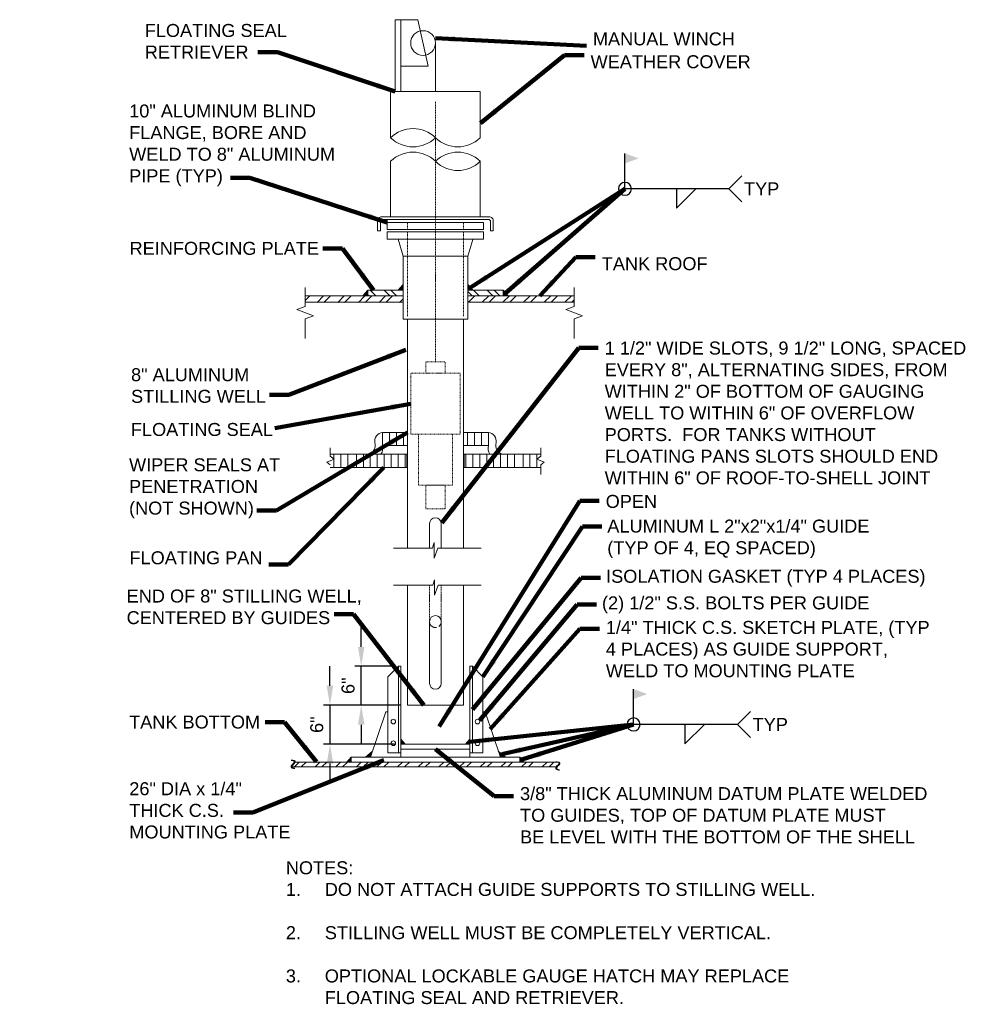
# Model space of a CAD drawing. Header units: inches. Extents: x -723 to 258, y 235 to 390.
# Tile 4 of 8: x -637 to -492, y 238 to 390. Entities that reach past the tile are written whole.
import ezdxf
from ezdxf.enums import TextEntityAlignment as Align

# ---------------------------------------------------------------- set-up
doc = ezdxf.new("R2010")
doc.units = ezdxf.units.IN
doc.header["$MEASUREMENT"] = 0
doc.linetypes.add('HIDDEN', pattern=[0.19685, 0.15748, -0.03937])
doc.linetypes.add('HIDDEN2', pattern=[0.1875, 0.125, -0.0625])
doc.layers.get('DefPoints').update_dxf_attribs({"lineweight": 0})
for name, color, linetype, lineweight in [('G-ANNO-DIMS', 2, 'Continuous', 0), ('G-ANNO-MASK', 1, 'Continuous', 0), ('G-ANNO-NOTE', 4, 'Continuous', 30), ('G-ANNO-PATT', 250, 'Continuous', 0), ('G-ANNO-TEXT', 2, 'Continuous', 30), ('M-ANNO-TEXT', 13, 'Continuous', 0), ('M-DETL-LGHT', 3, 'Continuous', 0), ('M-DETL-MEDM', 5, 'Continuous', 0), ('M-DETL-XLGT', 1, 'Continuous', 0), ('M-PATT', 30, 'Continuous', 0)]:
    doc.layers.add(name, color=color, linetype=linetype, lineweight=lineweight)
doc.styles.add("AEC_AC_06ArchDims-CC_3-4_1'", font='arial.ttf', dxfattribs={"height": 2})
doc.styles.add("AEC_AC_44Text-LeftTop_1_1'", font='arial.ttf', dxfattribs={"height": 1.5})
doc.styles.add("AEC_AC_44Text-LeftTop_1_1'_0", font='arial.ttf')
doc.styles.add("AEC_AC_45Text-LeftTop_3-4_1'", font='arial.ttf', dxfattribs={"height": 2})
doc.styles.add('ROMANS', font='romans.shx', dxfattribs={"width": 0.8, "height": 0.125})
doc.dimstyles.new("AEC_AC_06_Arch-Dims_3-4_1'", dxfattribs={"dimtxt": 2, "dimasz": 3, "dimexe": 1, "dimexo": 1, "dimgap": 1, "dimtad": 1, "dimdec": 4, "dimzin": 15, "dimdsep": 46, "dimlunit": 4, "dimtxsty": "AEC_AC_06ArchDims-CC_3-4_1'", "dimcen": 0.09, "dimclrd": 256, "dimclre": 256, "dimazin": 2, "dimtfac": 0.7, "dimtdec": 4, "dimtix": 1, "dimtmove": 1, "dimatfit": 3, "dimfxl": 1, "dimfrac": 1, "dimtolj": 1, "dimtzin": 15, "dimlwd": 30, "dimlwe": 30, "dimarcsym": 0})
doc.dimstyles.new("AEC_AC_44_Notes_1_1'", dxfattribs={"dimtxt": 1.5, "dimasz": 2.25, "dimexe": 0.75, "dimexo": 0.75, "dimgap": 0.75, "dimtad": 1, "dimjust": 1, "dimdec": 3, "dimzin": 15, "dimdsep": 46, "dimlunit": 5, "dimtxsty": "AEC_AC_44Text-LeftTop_1_1'", "dimcen": 0.09, "dimclrd": 256, "dimclre": 256, "dimazin": 2, "dimtfac": 0.7, "dimtdec": 3, "dimtmove": 1, "dimatfit": 1, "dimfxl": 1, "dimfrac": 1, "dimtolj": 1, "dimtzin": 15, "dimlwd": 30, "dimlwe": 30, "dimarcsym": 0})
doc.dimstyles.new("AEC_AC_45_Notes_3-4_1'", dxfattribs={"dimtxt": 2, "dimasz": 3, "dimexe": 1, "dimexo": 1, "dimgap": 1, "dimtad": 1, "dimjust": 1, "dimdec": 3, "dimzin": 15, "dimdsep": 46, "dimlunit": 5, "dimtxsty": "AEC_AC_45Text-LeftTop_3-4_1'", "dimblk": 'NONE', "dimcen": 0.09, "dimclrd": 256, "dimclre": 256, "dimazin": 2, "dimtfac": 0.7, "dimtdec": 3, "dimtmove": 1, "dimatfit": 1, "dimfxl": 1, "dimfrac": 1, "dimtolj": 1, "dimtzin": 15, "dimlwd": 30, "dimlwe": 30, "dimarcsym": 0})

# ---------------------------------------------------------------- blocks, each defined once
blk = doc.blocks.new('_None')
blk = doc.blocks.new('*D20')
at = {"layer": 'DefPoints', "color": 0, "transparency": 16777216}
for p in [(-577.25, 283.96), (-589.19, 277.96), (-578.25, 277.96)]:
    blk.add_point(p, dxfattribs=at)
at = {"layer": 'G-ANNO-DIMS', "lineweight": 30, "transparency": 16777216}
for p, q in [((-589.19, 286.96), (-589.19, 289.96)), ((-578.25, 283.96), (-590.19, 283.96)), ((-589.19, 283.96), (-589.19, 277.96)), ((-579.25, 277.96), (-590.19, 277.96)), ((-589.19, 274.96), (-589.19, 271.96))]:
    blk.add_line(p, q, dxfattribs=at)
at = {"layer": 'G-ANNO-DIMS', "transparency": 16777216}
for points in [[(-589.69, 286.96), (-588.69, 286.96), (-589.19, 283.96)], [(-589.69, 274.96), (-588.69, 274.96), (-589.19, 277.96)]]:
    blk.add_solid(points, dxfattribs=at)
at = {"layer": 'G-ANNO-DIMS', "color": 0, "lineweight": 30, "transparency": 16777216, "insert": (-591.21, 280.96), "char_height": 2, "attachment_point": 5, "rotation": 90, "style": "AEC_AC_06ArchDims-CC_3-4_1'"}
blk.add_mtext('\\A1;6"', dxfattribs=at)
blk = doc.blocks.new('*D21')
at = {"layer": 'DefPoints', "color": 0, "transparency": 16777216}
for p in [(-584.37, 289.96), (-578.25, 289.96), (-577.25, 283.96)]:
    blk.add_point(p, dxfattribs=at)
at = {"layer": 'G-ANNO-DIMS', "lineweight": 30, "transparency": 16777216}
for p, q in [((-584.37, 292.96), (-584.37, 295.96)), ((-579.25, 289.96), (-585.37, 289.96)), ((-584.37, 283.96), (-584.37, 289.96)), ((-578.25, 283.96), (-585.37, 283.96)), ((-584.37, 280.96), (-584.37, 277.96))]:
    blk.add_line(p, q, dxfattribs=at)
at = {"layer": 'G-ANNO-DIMS', "transparency": 16777216}
for points in [[(-584.87, 292.96), (-583.87, 292.96), (-584.37, 289.96)], [(-584.87, 280.96), (-583.87, 280.96), (-584.37, 283.96)]]:
    blk.add_solid(points, dxfattribs=at)
at = {"layer": 'G-ANNO-DIMS', "color": 0, "lineweight": 30, "transparency": 16777216, "insert": (-586.39, 286.96), "char_height": 2, "attachment_point": 5, "rotation": 90, "style": "AEC_AC_06ArchDims-CC_3-4_1'"}
blk.add_mtext('\\A1;6"', dxfattribs=at)

msp = doc.modelspace()

# ---------------------------------------------------------------- hatches: boundary and pattern name
at = {"layer": 'G-ANNO-PATT'}
h = msp.add_hatch(dxfattribs=at)
h.set_pattern_fill('ANSI32', color=256, pattern_type=2)
h.set_pattern_definition([(135, (-488.0328, 159.6353), (-1.59099, -1.59099), []), (135, (-488.0328, 160.696), (-1.59099, -1.59099), [])])
h.paths.add_polyline_path([(-562.52779, 347.9143), (-567.94456, 347.9143), (-567.94456, 347.05449), (-562.52779, 347.05526)])
h.paths.add_polyline_path([(-577.92433, 347.9143), (-583.3411, 347.9143), (-583.3411, 347.05173), (-577.92433, 347.05247)])
h = msp.add_hatch(dxfattribs=at)
h.set_pattern_fill('ANSI32', color=256, pattern_type=2)
h.set_pattern_definition([(45, (-488.0328, 159.632), (-1.59099, 1.59099), []), (45, (-486.972, 159.632), (-1.59099, 1.59099), [])])
h.paths.add_polyline_path([(-551.53947, 347.05357), (-562.52779, 347.05201), (-562.52779, 347.04799), (-567.94456, 347.04799), (-567.94456, 346.05099), (-551.53947, 346.05348)])
h.paths.add_polyline_path([(-577.92433, 347.04799), (-583.3411, 347.04799), (-593.02069, 347.04717), (-593.02069, 346.04718), (-577.92433, 346.04947)])
h = msp.add_hatch(dxfattribs=at)
h.set_pattern_fill('ANSI32', color=256, pattern_type=2)
h.set_pattern_definition([(45, (-594.6679, 274.4564), (-1.59099, 1.59099), []), (45, (-593.6072, 274.4564), (-1.59099, 1.59099), [])])
h.paths.add_polyline_path([(-594.668, 275.20654), (-554.20677, 275.20654), (-554.20677, 274.45654), (-594.668, 274.45654)])
at = {"layer": 'M-DETL-LGHT', "extrusion": (0, 0, -1)}
for points in [[(583.3411, 347.05124), (583.3411, 347.9143), (584.11349, 347.05124)], [(577.92433, 347.9143), (577.92433, 348.77736), (578.69672, 347.9143)], [(567.62383, 277.95654), (567.62383, 278.70654), (568.29504, 277.95654)], [(582.93633, 275.95654), (582.62381, 276.89161), (583.73266, 275.95654)], [(585.93633, 275.20654), (585.93633, 275.95654), (586.60754, 275.20654)]]:
    msp.add_hatch(color=256, dxfattribs=at).paths.add_polyline_path(points)
at = {"layer": 'M-DETL-LGHT'}
for points in [[(-567.94456, 347.9143), (-567.94456, 348.77736), (-567.17217, 347.9143)], [(-562.52396, 347.05124), (-562.52396, 347.9143), (-561.75157, 347.05124)], [(-578.24883, 277.95654), (-578.24883, 278.70654), (-577.57762, 277.95654)], [(-562.93633, 275.95654), (-563.24885, 276.89161), (-562.14, 275.95654)], [(-559.93633, 275.20654), (-559.93633, 275.95654), (-559.26512, 275.20654)]]:
    msp.add_hatch(color=256, dxfattribs=at).paths.add_polyline_path(points)

# ---------------------------------------------------------------- linework, layer by layer
at = {"layer": 'G-ANNO-MASK'}
for p, q in [((-579.38509, 308.17181), (-573.41333, 308.17181)), ((-573.41333, 308.17181), (-573.23157, 308.73937)), ((-573.23157, 308.73937), (-573.13943, 309.02828)), ((-573.13943, 309.02828), (-573.13943, 306.63892)), ((-573.13943, 306.63892), (-572.5532, 308.17181)), ((-572.5532, 308.17181), (-565.88942, 308.17181)), ((-579.38509, 302.44469), (-573.35089, 302.44469)), ((-573.35089, 302.44469), (-573.0769, 303.30116)), ((-573.0769, 303.30116), (-573.0769, 300.9118)), ((-573.0769, 300.9118), (-572.49067, 302.44469)), ((-572.49067, 302.44469), (-565.88942, 302.44469))]:
    msp.add_line(p, q, dxfattribs=at)
at = {"layer": 'G-ANNO-NOTE', "lineweight": 30, "ltscale": 16}
for p, q in [((-543.73211, 363.54111), (-543.73211, 369.0034)), ((-525.73215, 365.54111), (-527.73214, 363.54111)), ((-527.73214, 363.54111), (-543.73211, 363.54111)), ((-525.73215, 361.54112), (-527.73214, 363.54111)), ((-542.40718, 280.99636), (-542.40718, 286.45864)), ((-524.40721, 282.99635), (-526.40721, 280.99636)), ((-526.40721, 280.99636), (-542.40718, 280.99636)), ((-524.40721, 278.99636), (-526.40721, 280.99636))]:
    msp.add_line(p, q, dxfattribs=at)
at = {"layer": 'G-ANNO-NOTE', "lineweight": 30, "ltscale": 16, "flags": 128}
for points in [[(-535.81743, 363.54111), (-535.81743, 360.54112), (-532.81744, 363.54111)], [(-534.4925, 280.99636), (-534.4925, 277.99636), (-531.49251, 280.99636)]]:
    msp.add_lwpolyline(points, dxfattribs=at)
at = {"layer": 'G-ANNO-NOTE', "lineweight": 30, "ltscale": 16, "extrusion": (0, 0, -1)}
for centre in [(543.73211, 363.54111), (542.40718, 280.99636)]:
    msp.add_circle(centre, 1, dxfattribs=at)
at = {"layer": 'G-ANNO-NOTE', "ltscale": 16, "extrusion": (0, 0, -1)}
for points in [[(543.73211, 369.0034), (541.6121, 368.23178), (543.7264, 367.46224)], [(542.40718, 286.45864), (540.28717, 285.68702), (542.40147, 284.91748)]]:
    msp.add_solid(points, dxfattribs=at)
at = {"layer": 'M-ANNO-TEXT', "color": 30, "flags": 128}
msp.add_lwpolyline([(-571.92568, 281.30755), (-571.10788, 282.4632)], dxfattribs=at)
at = {"layer": 'M-DETL-LGHT'}
for p, q in [((-579.13709, 389.58413), (-579.13709, 378.5427)), ((-579.13709, 389.58413), (-575.63151, 389.58413)), ((-578.26661, 389.58413), (-578.26661, 378.5427)), ((-575.63151, 389.58413), (-574.05055, 382.43018)), ((-574.05055, 382.43018), (-578.26661, 382.43018)), ((-579.84309, 378.5427), (-579.84309, 371.41891)), ((-579.84309, 378.5427), (-566.02198, 378.5427)), ((-566.02198, 378.5427), (-566.02198, 371.41891)), ((-579.84309, 359.23295), (-579.84309, 367.78084)), ((-566.02198, 359.23295), (-566.02198, 367.78084)), ((-581.83937, 357.07133), (-581.83937, 358.52283)), ((-581.42224, 357.07133), (-581.42224, 358.47493)), ((-581.18879, 359.23295), (-564.67627, 359.23295)), ((-581.08027, 358.8169), (-564.78479, 358.8169)), ((-580.35147, 358.37122), (-580.35147, 357.27454)), ((-565.51359, 358.37122), (-565.51359, 357.27454)), ((-564.44282, 357.07133), (-564.44282, 358.47493)), ((-564.0257, 357.07133), (-564.0257, 358.52283)), ((-581.42224, 357.07133), (-581.83937, 357.07133)), ((-580.35147, 357.27454), (-565.51359, 357.27454)), ((-580.35147, 356.89066), (-565.51359, 356.89066)), ((-580.35147, 356.89066), (-580.35147, 355.79398)), ((-565.51359, 356.89066), (-565.51359, 355.79398)), ((-564.44282, 357.07133), (-564.0257, 357.07133)), ((-580.35147, 355.79398), (-565.51359, 355.79398)), ((-577.9205, 353.17658), (-578.68673, 355.79398)), ((-567.94456, 353.17658), (-567.1886, 355.7589)), ((-567.1886, 355.7589), (-567.14177, 355.79398)), ((-577.92433, 353.17658), (-577.92433, 343.46092)), ((-577.9205, 353.17658), (-567.94456, 353.17658)), ((-567.94456, 353.17658), (-567.94456, 343.46092)), ((-577.92433, 343.46092), (-567.94456, 343.46092)), ((-577.24883, 343.46092), (-577.24883, 308.17181)), ((-568.62383, 343.46092), (-568.62383, 308.17181)), ((-577.24883, 325.97742), (-581.09246, 325.97742)), ((-568.62383, 325.97742), (-564.7726, 325.97742)), ((-577.24883, 323.96893), (-581.09246, 323.96893)), ((-568.62383, 323.96893), (-564.7726, 323.96893)), ((-589.17115, 322.62817), (-577.34796, 322.62817)), ((-556.69392, 322.62817), (-568.51711, 322.62817)), ((-589.17115, 320.62102), (-577.34796, 320.62102)), ((-556.69392, 320.62102), (-568.51711, 320.62102)), ((-573.83514, 308.17181), (-573.83514, 311.94583)), ((-572.03944, 308.17181), (-572.03944, 311.94583)), ((-577.24883, 302.44469), (-577.24883, 283.95654)), ((-568.62383, 302.44469), (-568.62383, 283.95654)), ((-573.83512, 287.32974), (-573.83512, 296.8753)), ((-572.03942, 287.32974), (-572.03942, 296.8753)), ((-578.62383, 289.95654), (-580.24883, 288.33154)), ((-578.24883, 289.95654), (-578.62383, 289.95654)), ((-578.62383, 289.95654), (-578.62383, 276.60316)), ((-578.24883, 289.95654), (-578.24883, 276.60316)), ((-567.62383, 289.95654), (-567.24883, 289.95654)), ((-567.62383, 289.95654), (-567.62383, 276.60316)), ((-567.24883, 289.95654), (-567.24883, 276.60316)), ((-567.24883, 289.95654), (-565.62383, 288.33154)), ((-580.24883, 288.33154), (-580.24883, 276.60316)), ((-565.62383, 288.33154), (-565.62383, 276.60316)), ((-568.62383, 283.95654), (-577.24883, 283.95654)), ((-582.93633, 275.95654), (-580.60199, 282.94098)), ((-580.24883, 282.94098), (-580.60199, 282.94098)), ((-565.62383, 282.94098), (-565.27067, 282.94098)), ((-562.93633, 275.95654), (-565.27067, 282.94098)), ((-567.62383, 277.95654), (-578.24883, 277.95654)), ((-583.73266, 275.95654), (-582.62381, 276.89161)), ((-580.24883, 276.60316), (-578.24883, 276.60316)), ((-567.62383, 277.20654), (-578.24883, 277.20654)), ((-578.24883, 276.60316), (-578.24883, 275.95654)), ((-565.62383, 276.60316), (-567.62383, 276.60316)), ((-567.62383, 276.60316), (-567.62383, 275.95654)), ((-562.14, 275.95654), (-563.24885, 276.89161)), ((-553.87336, 275.20654), (-594.58953, 275.20654)), ((-559.93633, 275.95654), (-585.93633, 275.95654)), ((-585.93633, 275.95654), (-585.93633, 275.20654)), ((-585.93633, 275.95654), (-585.93633, 275.20654)), ((-559.93633, 275.95654), (-559.93633, 275.20654)), ((-554.19385, 274.45654), (-595.06675, 274.45654))]:
    msp.add_line(p, q, dxfattribs=at)
at = {"layer": 'M-DETL-LGHT', "flags": 128}
for points in [[(-580.35147, 358.37122), (-565.51359, 358.37122)], [(-583.3411, 347.9143), (-584.11349, 347.05124)], [(-577.92433, 347.05124), (-583.3411, 347.05124), (-583.3411, 347.9143), (-577.92433, 347.9143)], [(-577.92433, 348.77736), (-578.69672, 347.9143)], [(-567.94456, 348.77736), (-567.17217, 347.9143)], [(-567.94456, 347.05124), (-562.52396, 347.05124), (-562.52396, 347.9143), (-567.94074, 347.9143)], [(-562.52396, 347.9143), (-561.75157, 347.05124)], [(-578.24883, 278.70654), (-577.57762, 277.95654)], [(-567.62383, 278.70654), (-568.29504, 277.95654)], [(-585.93633, 275.95654), (-586.60754, 275.20654)], [(-559.93633, 275.95654), (-559.26512, 275.20654)]]:
    msp.add_lwpolyline(points, dxfattribs=at)
at = {"layer": 'M-DETL-LGHT'}
for centre, radius in [((-574.84103, 386.00716), 1.9085), ((-579.42569, 281.44098), 0.35262), ((-566.44697, 281.44098), 0.35262), ((-579.42569, 278.10316), 0.35262), ((-566.44697, 278.10316), 0.35262)]:
    msp.add_circle(centre, radius, dxfattribs=at)
for centre, radius, start, end in [((-576.38781, 367.89894), 4.93245, 45.5313426, 134.4686574), ((-576.38781, 374.93887), 4.93245, 225.5313426, 314.4686574), ((-569.47725, 374.93887), 4.93245, 225.5313426, 314.4686574), ((-576.38781, 364.26087), 4.93245, 45.5313426, 134.4686574), ((-569.47725, 364.26087), 4.93245, 45.5313426, 134.4686574), ((-569.47725, 371.3008), 4.93245, 225.5313426, 314.4686574), ((-581.18879, 358.58237), 0.65058, 90, 185.2511772), ((-581.08027, 358.47493), 0.34197, 90, 180), ((-564.78479, 358.47493), 0.34197, 0, 90), ((-564.67627, 358.58237), 0.65058, 354.7488228, 90), ((-580.94888, 324.63446), 1.35038, 96.0590722, 188.2877722), ((-564.91619, 324.63446), 1.35038, 351.7122278, 83.9409278), ((-583.59199, 324.00209), 1.38447, 262.6139917, 19.7214195), ((-582.75234, 323.57032), 1.70796, 326.5589528, 13.4773889), ((-563.11273, 323.57032), 1.70796, 166.5226111, 213.4410472), ((-562.27307, 324.00209), 1.38447, 160.2785805, 277.3860083), ((-572.93729, 311.94583), 0.89785, 0, 180), ((-572.93727, 296.8753), 0.89785, 0, 180), ((-572.93727, 287.32974), 0.89785, 180, 0)]:
    msp.add_arc(centre, radius, start, end, dxfattribs=at)
at = {"layer": 'M-DETL-MEDM'}
for p, q in [((-576.73068, 325.97742), (-576.74172, 325.97742)), ((-569.13803, 325.97742), (-569.12335, 325.97742))]:
    msp.add_line(p, q, dxfattribs=at)
at = {"layer": 'M-DETL-XLGT', "linetype": 'Continuous', "ltscale": 2}
msp.add_line((-572.93253, 378.5427), (-572.93253, 386.00716), dxfattribs=at)
at = {"layer": 'M-DETL-XLGT', "linetype": 'HIDDEN'}
for p, q in [((-572.93253, 336.87311), (-572.93253, 376.98209)), ((-573.83512, 296.82805), (-573.83512, 302.44469)), ((-572.03942, 296.82805), (-572.03942, 302.44469))]:
    msp.add_line(p, q, dxfattribs=at)
at = {"layer": 'M-DETL-XLGT', "linetype": 'HIDDEN2', "ltscale": 0.5}
for p, q in [((-577.24883, 357.27454), (-577.24883, 358.37122)), ((-568.61623, 357.27454), (-568.61623, 358.37122))]:
    msp.add_line(p, q, dxfattribs=at)
at = {"layer": 'M-DETL-XLGT'}
for p, q in [((-593.02069, 347.05042), (-577.92433, 347.05247)), ((-593.02069, 346.05043), (-577.92433, 346.05273)), ((-567.94456, 347.05124), (-551.53947, 347.05357)), ((-567.94456, 346.05099), (-551.53947, 346.05348)), ((-581.09246, 323.96893), (-581.09246, 325.97742)), ((-580.01958, 323.96893), (-580.01958, 325.97742)), ((-578.94937, 323.96893), (-578.94937, 325.97742)), ((-577.87782, 323.96893), (-577.87782, 325.97742)), ((-567.98724, 323.96893), (-567.98724, 325.97742)), ((-566.91569, 323.96893), (-566.91569, 325.97742)), ((-565.84548, 323.96893), (-565.84548, 325.97742)), ((-564.7726, 323.96893), (-564.7726, 325.97742)), ((-589.17115, 323.60772), (-589.17115, 322.36003)), ((-556.69392, 323.60772), (-556.69392, 322.36003)), ((-588.56176, 321.89577), (-589.66446, 321.4025)), ((-589.17115, 322.36003), (-588.56176, 321.89577)), ((-588.56853, 322.62817), (-588.56853, 320.62102)), ((-587.49698, 322.62817), (-587.49698, 320.62102)), ((-586.4241, 322.62817), (-586.4241, 320.62102)), ((-585.11707, 322.62817), (-585.11707, 320.62102)), ((-584.04419, 322.62817), (-584.04419, 320.62102)), ((-582.97264, 322.62817), (-582.97264, 320.62102)), ((-581.90109, 322.62817), (-581.90109, 320.62102)), ((-580.83088, 322.62817), (-580.83088, 320.62102)), ((-579.75933, 322.62817), (-579.75933, 320.62102)), ((-578.68779, 322.62817), (-578.68779, 320.62102)), ((-577.61624, 322.62817), (-577.61624, 320.62102)), ((-577.34796, 322.62817), (-577.34796, 320.62102)), ((-568.51711, 322.62817), (-568.51711, 320.62102)), ((-568.24882, 322.62817), (-568.24882, 320.62102)), ((-567.17728, 322.62817), (-567.17728, 320.62102)), ((-566.10573, 322.62817), (-566.10573, 320.62102)), ((-565.03418, 322.62817), (-565.03418, 320.62102)), ((-563.96397, 322.62817), (-563.96397, 320.62102)), ((-562.89242, 322.62817), (-562.89242, 320.62102)), ((-561.82088, 322.62817), (-561.82088, 320.62102)), ((-560.748, 322.62817), (-560.748, 320.62102)), ((-559.44096, 322.62817), (-559.44096, 320.62102)), ((-558.36808, 322.62817), (-558.36808, 320.62102)), ((-556.69392, 322.36003), (-557.3033, 321.89577)), ((-557.3033, 321.89577), (-556.20061, 321.4025)), ((-557.29653, 322.62817), (-557.29653, 320.62102)), ((-589.66446, 321.4025), (-589.17115, 321.02529)), ((-556.20061, 321.4025), (-556.69392, 321.02529)), ((-556.69392, 321.02529), (-556.69392, 319.54251))]:
    msp.add_line(p, q, dxfattribs=at)
at = {"layer": 'M-DETL-XLGT', "linetype": 'HIDDEN2'}
for points in [[(-577.24883, 343.92947), (-577.24883, 356.89066)], [(-568.61623, 343.92947), (-568.61623, 356.89066)]]:
    msp.add_lwpolyline(points, dxfattribs=at)
at = {"layer": 'M-DETL-XLGT', "flags": 128}
for points in [[(-593.02069, 348.34801), (-593.02069, 345.39312), (-594.30857, 344.92437), (-591.73281, 343.98687), (-593.02069, 343.51812), (-593.02069, 340.47577)], [(-551.53947, 348.34801), (-551.53947, 345.39312), (-552.82735, 344.92437), (-550.25159, 343.98687), (-551.53947, 343.51812), (-551.53947, 340.47577)]]:
    msp.add_lwpolyline(points, dxfattribs=at)
at = {"layer": 'M-DETL-XLGT', "linetype": 'HIDDEN', "ltscale": 10}
msp.add_arc((-572.93727, 296.82805), 0.89785, 180, 0, dxfattribs=at)
at = {"layer": 'M-PATT', "linetype": 'HIDDEN', "ltscale": 0.5, "flags": 128}
msp.add_lwpolyline([(-570.31481, 325.70959), (-570.31481, 317.87355), (-575.55389, 317.87355), (-575.55389, 325.70959)], dxfattribs=at)
at = {"layer": 'M-PATT', "linetype": 'HIDDEN', "ltscale": 0.5}
for points in [[(-574.42578, 335.10915), (-571.44292, 335.10915), (-571.44292, 336.87311), (-574.42578, 336.87311)], [(-576.73068, 325.70959), (-569.13803, 325.70959), (-569.13803, 335.10915), (-576.73068, 335.10915)], [(-574.42364, 314.20448), (-571.44506, 314.20448), (-571.44506, 317.87355), (-574.42364, 317.87355)]]:
    msp.add_3dface(points, dxfattribs=at)

# ---------------------------------------------------------------- texts
at = {"layer": 'G-ANNO-NOTE', "lineweight": 13, "char_height": 2, "style": "AEC_AC_45Text-LeftTop_3-4_1'"}
for s, insert, width, attachment_point in [('FLOATING SEAL RETRIEVER', (-617.72203, 383.61392), 30.8325073, 7), ('10" ALUMINUM BLIND FLANGE, BORE AND WELD TO 8" ALUMINUM PIPE (TYP)', (-620.12434, 363.93797), 32.3782462, 7), ('1 {\\A1;\\H1x;1/2}" WIDE SLOTS, 9 {\\A1;\\H1x;1/2}" LONG, SPACED EVERY 8", ALTERNATING SIDES, FROM WITHIN 2" OF BOTTOM OF GAUGING WELL TO WITHIN 6" OF OVERFLOW PORTS.  FOR TANKS WITHOUT FLOATING PANS SLOTS SHOULD END WITHIN 6" OF ROOF-TO-SHELL JOINT', (-546.8579, 317.97338), 55.7841304, 7), ('8" ALUMINUM STILLING WELL', (-619.83749, 335.89811), 22.8506688, 1), ('\\A1;{\\H1x;1/4\\A0;\\H1x;" THICK C.S. SKETCH PLATE, (TYP 4 PLACES) AS GUIDE SUPPORT, WELD TO MOUNTING PLATE}', (-546.68117, 288.25), 50.4970534, 7)]:
    msp.add_mtext(s, dxfattribs=dict(at, insert=insert, width=width, attachment_point=attachment_point))
for s, insert, attachment_point in [('MANUAL WINCH', (-548.67566, 386.63585), 4), ('WEATHER COVER', (-549.02995, 383.11534), 4), ('REINFORCING PLATE', (-620.06418, 353.34263), 7), ('TANK ROOF', (-547.30742, 351.99241), 4), ('FLOATING SEAL', (-597.97087, 326.44184), 6), ('OPEN', (-546.70739, 315.35989), 4), ('ALUMINUM L 2"x2"x1/4" GUIDE \\P(TYP OF 4, EQ SPACED)', (-546.45481, 309.59999), 4), ('FLOATING PAN', (-599.58859, 306.67094), 6), ('ISOLATION GASKET (TYP 4 PLACES)', (-546.63598, 303.53218), 4), ('END OF 8" STILLING WELL,\\PCENTERED BY GUIDES', (-620.51368, 296.42788), 7), ('(2) {\\A1;\\H1x;1/2}" S.S. BOLTS PER GUIDE', (-547.27168, 299.43005), 4), ('TANK BOTTOM', (-620.12974, 280.34542), 7)]:
    msp.add_mtext(s, dxfattribs=dict(at, insert=insert, attachment_point=attachment_point))
at = {"layer": 'G-ANNO-NOTE', "lineweight": 30, "char_height": 2, "attachment_point": 3, "style": "AEC_AC_44Text-LeftTop_1_1'"}
for insert in [(-519.95438, 364.53945), (-518.62945, 281.99469)]:
    msp.add_mtext('TYP', dxfattribs=dict(at, insert=insert))
at = {"layer": 'G-ANNO-NOTE', "char_height": 2, "attachment_point": 1, "style": "AEC_AC_45Text-LeftTop_3-4_1'"}
for s, insert, width in [('WIPER SEALS AT PENETRATION (NOT SHOWN)', (-620.14358, 322.00739), 25.1092256), ('26" DIA x {\\A1;\\H1x;1/4}" THICK C.S. MOUNTING PLATE', (-620.10783, 272.09326), 25.6554744)]:
    msp.add_mtext(s, dxfattribs=dict(at, insert=insert, width=width))
at = {"layer": 'G-ANNO-NOTE', "insert": (-559.89876, 271.33848), "char_height": 2, "attachment_point": 1, "style": "AEC_AC_45Text-LeftTop_3-4_1'"}
msp.add_mtext('\\A1;3/8{\\A0;" THICK ALUMINUM DATUM PLATE WELDED\\PTO GUIDES, TOP OF DATUM PLATE MUST\\PBE LEVEL WITH THE BOTTOM OF THE SHELL}', dxfattribs=at)
at = {"layer": 'G-ANNO-TEXT', "insert": (-595.98408, 259.90979), "char_height": 2, "width": 88.0391196, "attachment_point": 1, "style": "AEC_AC_45Text-LeftTop_3-4_1'"}
msp.add_mtext('NOTES: \\P\\pi-6,l6,t6;1.^IDO NOT ATTACH GUIDE SUPPORTS TO STILLING WELL.\\P\\pi0,l0,tz;\\P\\pi-6,l6,t6;2.^ISTILLING WELL MUST BE COMPLETELY VERTICAL.\\P\\pi0,l0,tz;\\P\\pi-6,l6,t6;3.^IOPTIONAL LOCKABLE GAUGE HATCH MAY REPLACE FLOATING SEAL AND RETRIEVER.', dxfattribs=at)
at = {"layer": 'M-DETL-XLGT', "style": 'ROMANS', "width": 0.8}
for p in [(-594.73315, 274.87128), (-553.94201, 274.63082)]:
    msp.add_text('~', height=2, rotation=270, dxfattribs=at).set_placement(p, align=Align.MIDDLE_CENTER)

# ---------------------------------------------------------------- dimensions: what is measured, and where the dimension line sits
at = {"layer": 'G-ANNO-DIMS', "lineweight": 30}
for base, p2, angle, picture, middle in [((-584.37194, 289.95654), (-578.24883, 289.95654), 90, '*D21', (-586.39309, 286.95654)), ((-589.19189, 277.95654), (-578.24883, 277.95654), 270, '*D20', (-591.21304, 280.95654))]:
    dim = msp.add_linear_dim(base=base, p1=(-577.24883, 283.95654), p2=p2, angle=angle, dimstyle="AEC_AC_06_Arch-Dims_3-4_1'", dxfattribs=at)
    dim.commit()
    dim.dimension.update_dxf_attribs({"geometry": picture, "text_midpoint": middle})

# ---------------------------------------------------------------- leaders
at = {"layer": 'G-ANNO-NOTE', "lineweight": 30, "annotation_type": 0, "has_hookline": 1}
for points, hookline_direction, text_width in [([(-572.93253, 386.74826), (-549.67566, 385.60155)], 0, 21.4543), ([(-579.13709, 378.5427), (-597.28014, 384.61392), (-600.28014, 384.61392)], 1, 21.56344), ([(-565.97411, 373.64743), (-553.02995, 384.14964), (-550.02995, 384.14964)], 0, 24.61255), ([(-580.35147, 358.37122), (-601.51065, 365.24894), (-604.51065, 365.24894)], 1, 31.48295), ([(-582.47103, 347.91332), (-587.27955, 354.35409), (-590.27955, 354.35409)], 1, 28.81583), ([(-556.86312, 347.05566), (-551.30742, 353.0267), (-548.30742, 353.0267)], 0, 16.10505), ([(-577.51054, 338.71387), (-595.51646, 331.807), (-598.51646, 331.807)], 1, 20.58117), ([(-571.96813, 312.05059), (-550.8579, 339.03665), (-547.8579, 339.03665)], 0, 55.25648), ([(-577.24883, 325.97742), (-597.43605, 313.99568), (-600.43605, 313.99568)], 1, 23.19918), ([(-580.88371, 320.62102), (-595.58859, 305.63664), (-598.58859, 305.63664)], 1, 20.03411), ([(-572.35892, 280.69534), (-550.70739, 315.43789), (-547.70739, 315.43789)], 0, 7.55389), ([(-565.62383, 288.33154), (-550.29808, 311.48024), (-547.29808, 311.48024)], 0, 40.2442), ([(-567.24883, 283.27985), (-550.47925, 303.59042), (-547.47925, 303.59042)], 0, 48.85675), ([(-566.12954, 281.59455), (-551.11494, 299.48829), (-548.11494, 299.48829)], 0, 40.88677), ([(-574.7284, 283.96791), (-585.54951, 297.97863), (-588.54951, 297.97863)], 1, 35.76671), ([(-564.48977, 280.25668), (-550.68117, 295.74365), (-547.68117, 295.74365)], 0, 49.47203), ([(-591.27465, 275.25374), (-596.18029, 281.37388), (-599.18029, 281.37388)], 1, 19.90177), ([(-572.93633, 277.20654), (-563.89876, 269.92407), (-560.89876, 269.92407)], 0, 62.51296), ([(-580.89832, 275.48187), (-601.06535, 267.44841), (-604.06535, 267.44841)], 1, 24.48022)]:
    msp.add_leader(points, dimstyle="AEC_AC_45_Notes_3-4_1'", override={"dimtad": 0, "dimclrd": 0, "dimlwd": 65534}, dxfattribs=dict(at, hookline_direction=hookline_direction, text_width=text_width))
at = {"layer": 'G-ANNO-NOTE', "lineweight": 30}
for points, dimstyle, override in [([(-567.55837, 348.34583), (-543.73211, 363.54111)], "AEC_AC_44_Notes_1_1'", {"dimtxt": 2, "dimasz": 3, "dimgap": 1, "dimtxsty": "AEC_AC_44Text-LeftTop_1_1'_0", "dimclrd": 0, "dimlwd": 65534}), ([(-562.13776, 347.48277), (-543.73211, 363.54111)], "AEC_AC_45_Notes_3-4_1'", {"dimclrd": 0, "dimlwd": 65534}), ([(-576.73068, 330.40937), (-597.66334, 326.66368)], "AEC_AC_45_Notes_3-4_1'", {"dimtad": 0, "dimclrd": 0, "dimlwd": 65534}), ([(-567.62383, 278.33154), (-542.40718, 280.99636)], "AEC_AC_45_Notes_3-4_1'", {"dimclrd": 0, "dimlwd": 65534}), ([(-562.69442, 276.42407), (-542.40718, 280.99636)], "AEC_AC_44_Notes_1_1'", {"dimtxt": 2, "dimasz": 3, "dimgap": 1, "dimtxsty": "AEC_AC_44Text-LeftTop_1_1'_0", "dimclrd": 0, "dimlwd": 65534}), ([(-559.60072, 275.58154), (-542.40718, 280.99636)], "AEC_AC_45_Notes_3-4_1'", {"dimclrd": 0, "dimlwd": 65534})]:
    msp.add_leader(points, dimstyle=dimstyle, override=override, dxfattribs=at)

doc.saveas('drawing.dxf')
